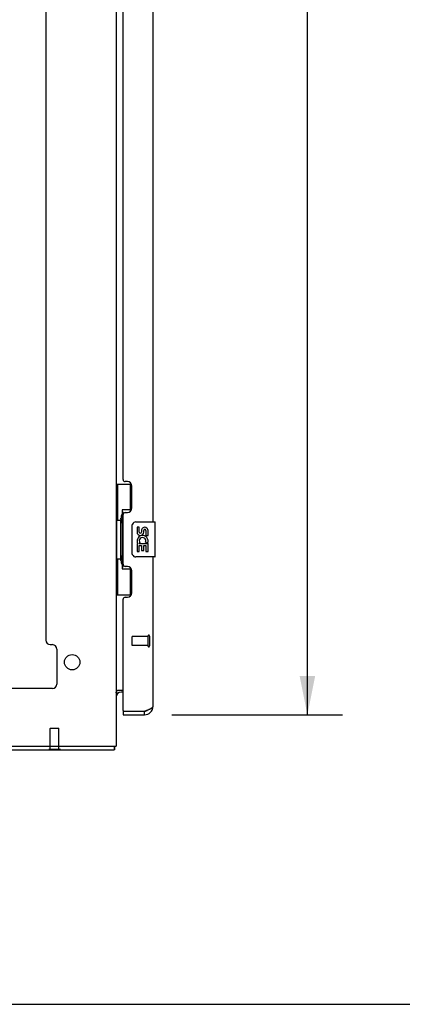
# Model space of a CAD drawing. Header units: inches. Extents: x 0 to 189, y 0 to 122.
# Tile 5 of 44: x 44 to 55, y 0 to 28. Entities that reach past the tile are written whole.
import ezdxf

# ---------------------------------------------------------------- set-up
doc = ezdxf.new("R2010")
doc.units = ezdxf.units.IN
doc.header["$LTSCALE"] = 10.388889
doc.header["$MEASUREMENT"] = 0
doc.linetypes.add('HIDDEN', pattern=[0.2, 0.1, -0.1])
doc.layers.get('0').update_dxf_attribs({"linetype": 'CONTINUOUS'})
for name, color, linetype in [('02___PRT_ALL_AXES', 7, 'CONTINUOUS'), ('DEFAULT_2', 8, 'HIDDEN'), ('DIMENSIONS', 7, 'CONTINUOUS')]:
    doc.layers.add(name, color=color, linetype=linetype)
doc.styles.get("Standard").update_dxf_attribs({"font": 'arial.ttf'})
doc.dimstyles.new('DIMSTYLE_1', dxfattribs={"dimtxt": 0.833333, "dimasz": 1.111111, "dimexe": 0.09, "dimexo": 0.07, "dimgap": 0.0375, "dimtad": 0, "dimtih": 1, "dimtoh": 1, "dimzin": 4, "dimdsep": 46, "dimtxsty": 'Standard', "dimblk": '_FILLED', "dimblk1": '_FILLED', "dimblk2": '_FILLED', "dimcen": 0.09, "dimazin": 1, "dimtfac": 1, "dimtdec": 3, "dimtofl": 0, "dimtmove": 0, "dimatfit": 3, "dimldrblk": '_FILLED', "dimfxl": 0, "dimtolj": 1, "dimtzin": 4, "dimarcsym": 0})

# ---------------------------------------------------------------- blocks, each defined once
blk = doc.blocks.new('_FILLED')
at = {"color": 0, "linetype": 'ByBlock'}
blk.add_solid([(0, 0), (-1, 0.2), (-1, -0.2)], dxfattribs=at)
blk = doc.blocks.new('*D13')
at = {"layer": 'DIMENSIONS', "color": 2, "linetype": 'Continuous'}
for p, q in [((48.051, 84.992), (52.92, 84.992)), ((51.92, 84.992), (51.92, 48.159)), ((51.92, 8.252), (51.92, 45.242)), ((48.051, 8.252), (52.92, 8.252))]:
    blk.add_line(p, q, dxfattribs=at)
at = {"layer": 'DIMENSIONS', "color": 2, "linetype": 'Continuous', "xscale": 1.1111111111, "yscale": 1.1111111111, "zscale": 1.1111111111}
for p, rotation in [((51.92, 84.992), 90), ((51.92, 8.252), 270)]:
    blk.add_blockref('_FILLED', p, dxfattribs=dict(at, rotation=rotation))
at = {"layer": 'DIMENSIONS', "color": 2, "linetype": 'Continuous', "insert": (51.92, 47.742), "char_height": 0.8333, "width": 3.48823, "attachment_point": 2, "line_spacing_factor": 0.9}
blk.add_mtext('76.74\\PDOOR', dxfattribs=at)

msp = doc.modelspace()

# ---------------------------------------------------------------- linework, layer by layer
at = {"color": 3, "linetype": 'Continuous'}
for p, q in [((46.461, 85.888), (46.461, 7.356)), ((47.519, 13.752), (47.519, 34.998)), ((44.461, 33.708), (44.461, 10.377)), ((46.665, 14.959), (46.665, 33.791)), ((46.785, 14.899), (46.725, 14.899)), ((46.915, 14.149), (46.915, 14.769)), ((46.665, 12.544), (46.665, 13.959)), ((46.725, 14.019), (46.785, 14.019)), ((47.519, 8.498), (47.519, 12.752)), ((46.785, 12.484), (46.725, 12.484)), ((46.915, 11.734), (46.915, 12.354)), ((46.665, 8.376), (46.665, 11.544)), ((46.725, 11.604), (46.785, 11.604)), ((44.586, 10.252), (44.648, 10.252)), ((44.773, 10.127), (44.773, 9.127)), ((44.648, 9.002), (30.274, 9.002)), ((46.499, 8.857), (46.498, 8.858)), ((46.501, 8.856), (46.499, 8.857)), ((46.502, 8.95), (46.665, 8.95)), ((46.665, 8.898), (46.604, 8.898)), ((46.665, 8.252), (47.273, 8.252)), ((46.685, 8.356), (47.273, 8.356)), ((28.528, 7.356), (46.461, 7.356)), ((28.513, 7.252), (46.409, 7.252))]:
    msp.add_line(p, q, dxfattribs=at)
at = {"color": 7, "linetype": 'Continuous'}
for p, q in [((46.461, 14.827), (46.902, 14.827)), ((46.5, 14.827), (46.5, 13.802)), ((46.865, 14.827), (46.865, 14.047)), ((46.865, 14.092), (46.638, 14.092)), ((46.638, 14.092), (46.638, 12.412)), ((46.479, 13.802), (46.601, 13.802)), ((46.479, 13.802), (46.479, 12.702)), ((46.601, 13.832), (46.601, 13.853)), ((46.601, 12.702), (46.601, 13.802)), ((46.924, 12.852), (46.924, 13.652)), ((47.024, 13.752), (47.564, 13.752)), ((47.579, 12.767), (47.579, 13.737)), ((46.479, 12.702), (46.601, 12.702)), ((46.5, 12.702), (46.5, 11.677)), ((46.601, 12.651), (46.601, 12.672)), ((47.564, 12.752), (47.024, 12.752)), ((46.638, 12.412), (46.865, 12.412)), ((46.865, 12.457), (46.865, 11.677)), ((46.461, 11.677), (46.902, 11.677)), ((46.462, 8.893), (46.497, 8.859)), ((46.665, 8.356), (46.685, 8.356)), ((46.665, 8.356), (46.665, 8.252)), ((47.273, 8.252), (47.273, 8.356)), ((46.409, 7.356), (46.409, 7.252)), ((44.543, 7.248), (44.543, 7.252)), ((44.88, 7.248), (44.543, 7.248)), ((44.88, 7.248), (44.88, 7.252)), ((0, 0), (188.889, 0))]:
    msp.add_line(p, q, dxfattribs=at)
for points in [[(46.638, 14.068), (46.638, 14.065), (46.639, 14.061), (46.64, 14.057), (46.641, 14.053), (46.643, 14.048), (46.645, 14.043), (46.647, 14.037), (46.65, 14.031), (46.654, 14.025), (46.658, 14.018), (46.662, 14.011), (46.667, 14.003), (46.672, 13.994), (46.674, 13.991)], [(46.924, 13.652), (46.925, 13.658), (46.925, 13.664), (46.926, 13.67), (46.927, 13.676), (46.929, 13.682), (46.931, 13.688)], [(46.931, 12.816), (46.929, 12.821), (46.927, 12.827), (46.926, 12.833), (46.925, 12.839), (46.925, 12.846), (46.924, 12.852)], [(46.674, 12.513), (46.672, 12.509), (46.667, 12.501), (46.662, 12.493), (46.658, 12.486), (46.654, 12.479), (46.65, 12.472), (46.647, 12.466), (46.645, 12.461), (46.643, 12.456), (46.641, 12.451), (46.64, 12.447), (46.639, 12.443), (46.638, 12.439), (46.638, 12.436)]]:
    msp.add_lwpolyline(points, dxfattribs=at)
at = {"color": 3, "linetype": 'Continuous'}
for points in [[(46.482, 8.927), (46.477, 8.924), (46.475, 8.923), (46.472, 8.922), (46.47, 8.921), (46.468, 8.919), (46.466, 8.918), (46.465, 8.916), (46.463, 8.915), (46.462, 8.913), (46.462, 8.912), (46.461, 8.911), (46.461, 8.909)], [(46.465, 8.888), (46.463, 8.89), (46.463, 8.892), (46.462, 8.894), (46.462, 8.895), (46.461, 8.897), (46.461, 8.898)], [(46.498, 8.858), (46.492, 8.863), (46.49, 8.864), (46.488, 8.865), (46.487, 8.866), (46.485, 8.868), (46.483, 8.87), (46.481, 8.871), (46.479, 8.873), (46.477, 8.875), (46.474, 8.877), (46.473, 8.879), (46.471, 8.881), (46.469, 8.883), (46.467, 8.885), (46.466, 8.887), (46.465, 8.888)], [(46.502, 8.95), (46.502, 8.948), (46.501, 8.946), (46.501, 8.944), (46.5, 8.942), (46.5, 8.941), (46.499, 8.939), (46.497, 8.937), (46.496, 8.936), (46.494, 8.934), (46.492, 8.933), (46.491, 8.932), (46.489, 8.93), (46.486, 8.929), (46.484, 8.928), (46.482, 8.927)], [(46.502, 8.855), (46.502, 8.855), (46.502, 8.855), (46.501, 8.855), (46.501, 8.856), (46.501, 8.856)], [(47.273, 8.356), (47.289, 8.362), (47.305, 8.368), (47.321, 8.374), (47.337, 8.38), (47.352, 8.386), (47.367, 8.391), (47.382, 8.397), (47.396, 8.403), (47.41, 8.409), (47.423, 8.415), (47.435, 8.421), (47.447, 8.427), (47.458, 8.433), (47.468, 8.439), (47.478, 8.445), (47.486, 8.451), (47.494, 8.457), (47.501, 8.463), (47.506, 8.469), (47.511, 8.475), (47.515, 8.481), (47.517, 8.486), (47.519, 8.492), (47.519, 8.498)], [(46.422, 7.356), (46.421, 7.354), (46.421, 7.349), (46.42, 7.343), (46.419, 7.338), (46.419, 7.332), (46.418, 7.327), (46.418, 7.321), (46.418, 7.316), (46.418, 7.31), (46.418, 7.305), (46.418, 7.292)], [(46.418, 7.292), (46.418, 7.288), (46.418, 7.284), (46.417, 7.281), (46.417, 7.278), (46.417, 7.274), (46.417, 7.271), (46.417, 7.268), (46.416, 7.265), (46.416, 7.263), (46.416, 7.261), (46.415, 7.259), (46.415, 7.258), (46.414, 7.256), (46.414, 7.255), (46.413, 7.254), (46.413, 7.253), (46.412, 7.253), (46.411, 7.252), (46.41, 7.252), (46.409, 7.252)]]:
    msp.add_lwpolyline(points, dxfattribs=at)
msp.add_circle((45.211, 9.752), 0.219, dxfattribs=at)
for centre, radius, start, end in [((46.725, 14.959), 0.06, 180, 270), ((46.785, 14.769), 0.13, 0, 90), ((46.785, 14.149), 0.13, 270, 360), ((46.725, 13.959), 0.06, 90, 180), ((46.725, 12.544), 0.06, 180, 270), ((46.785, 12.354), 0.13, 0, 90), ((46.725, 11.544), 0.06, 90, 180), ((46.785, 11.734), 0.13, 270, 360), ((44.586, 10.377), 0.125, 180, 270), ((44.648, 10.127), 0.125, 0, 90), ((44.648, 9.127), 0.125, 270, 360), ((46.604, 8.755), 0.142, 90, 180), ((47.273, 8.498), 0.246, 270, 360), ((46.685, 8.376), 0.02, 180, 270)]:
    msp.add_arc(centre, radius, start, end, dxfattribs=at)
at = {"color": 7, "linetype": 'Continuous'}
for centre, radius, start, end in [((47.024, 13.652), 0.1, 90, 158.7946), ((47.564, 13.737), 0.015, 0, 90), ((47.024, 12.852), 0.1, 201.205, 270), ((47.564, 12.767), 0.015, 270, 360), ((47.273, 8.498), 0.142, 270, 311.3664), ((47.355, 8.642), 0.26, 267.3726, 270)]:
    msp.add_arc(centre, radius, start, end, dxfattribs=at)
for centre, start_param, end_param in [((46.705, 13.842), 0.699287, 1.51401), ((46.705, 13.842), -4.655602, -3.84088), ((46.705, 12.661), 0.699287, 1.51401), ((46.705, 12.661), -4.655602, -3.84088)]:
    msp.add_ellipse(centre, major_axis=(0, 0.18), ratio=0.579493, start_param=start_param, end_param=end_param, dxfattribs=at)
at = {"layer": '02___PRT_ALL_AXES', "color": 7, "linetype": 'Continuous'}
for p, q in [((47.125, 13.598), (47.062, 13.598)), ((47.062, 13.598), (47.062, 13.461)), ((47.125, 13.461), (47.125, 13.598)), ((47.19, 13.524), (47.19, 13.455)), ((47.251, 13.461), (47.251, 13.503)), ((47.313, 13.503), (47.313, 13.367)), ((47.376, 13.367), (47.376, 13.503)), ((47.313, 13.367), (47.376, 13.367)), ((47.08, 13.136), (47.062, 13.136)), ((47.062, 13.136), (47.062, 12.906)), ((47.115, 13.136), (47.142, 13.156)), ((47.115, 13.136), (47.376, 13.136)), ((47.125, 13.074), (47.19, 13.074)), ((47.125, 12.906), (47.125, 13.074)), ((47.19, 13.074), (47.19, 12.937)), ((47.19, 12.937), (47.251, 12.937)), ((47.251, 13.074), (47.313, 13.074)), ((47.251, 12.937), (47.251, 13.074)), ((47.306, 13.172), (47.363, 13.147)), ((47.313, 13.074), (47.313, 12.906)), ((47.376, 12.906), (47.376, 13.136)), ((47.062, 12.906), (47.125, 12.906)), ((47.313, 12.906), (47.376, 12.906))]:
    msp.add_line(p, q, dxfattribs=at)
at = {"layer": '02___PRT_ALL_AXES', "color": 8, "linetype": 'HIDDEN'}
for p, q in [((47.372, 10.48), (46.925, 10.48)), ((47.372, 10.48), (47.372, 10.232)), ((47.372, 10.232), (46.925, 10.232))]:
    msp.add_line(p, q, dxfattribs=at)
at = {"layer": '02___PRT_ALL_AXES', "color": 7, "linetype": 'Continuous'}
for centre, radius, start, end in [((47.282, 13.503), 0.0943, 68.6999, 167.4338), ((47.282, 13.503), 0.0314, 0, 180.0485), ((47.282, 13.503), 0.0943, 0, 68.6704), ((47.156, 13.461), 0.0943, 180, 360), ((47.216, 13.21), 0.154, 161.4199, 206.1963), ((47.219, 13.21), 0.157, 336.5966, 161.8791), ((47.156, 13.461), 0.0314, 180, 261.2295), ((47.219, 13.21), 0.0943, 336.5966, 215.1122), ((47.156, 13.466), 0.0362, 263.4285, 341.7628), ((47.219, 13.21), 0.157, 205.737, 207.8532)]:
    msp.add_arc(centre, radius, start, end, dxfattribs=at)
at = {"layer": 'DEFAULT_2', "color": 8, "linetype": 'HIDDEN'}
for p, q in [((46.915, 10.47), (46.915, 10.242)), ((47.372, 10.498), (47.372, 10.214)), ((47.415, 10.498), (47.415, 10.214)), ((44.597, 7.873), (44.587, 7.863)), ((44.835, 7.863), (44.587, 7.863)), ((44.587, 7.266), (44.587, 7.863)), ((44.597, 7.873), (44.825, 7.873)), ((44.825, 7.873), (44.835, 7.863)), ((44.835, 7.266), (44.835, 7.863)), ((44.88, 7.266), (44.543, 7.266)), ((44.543, 7.252), (44.543, 7.266)), ((44.88, 7.252), (44.88, 7.266))]:
    msp.add_line(p, q, dxfattribs=at)
for centre, radius, start, end in [((46.925, 10.47), 0.01, 90, 180), ((47.394, 10.498), 0.0215, 0, 180), ((46.925, 10.242), 0.01, 180, 270), ((47.394, 10.214), 0.0215, 180, 360)]:
    msp.add_arc(centre, radius, start, end, dxfattribs=at)

# ---------------------------------------------------------------- dimensions: what is measured, and where the dimension line sits
at = {"layer": 'DIMENSIONS', "color": 2, "linetype": 'Continuous'}
dim = msp.add_linear_dim(base=(51.92, 8.252), p1=(47.981, 84.992), p2=(47.981, 8.252), angle=270, text='<>\\PDOOR\\P[]', dimstyle='DIMSTYLE_1', dxfattribs=at)
dim.commit()
dim.dimension.update_dxf_attribs({"geometry": '*D13', "text_midpoint": (51.92, 46.701), "dimtype": 160})

doc.saveas('drawing.dxf')
